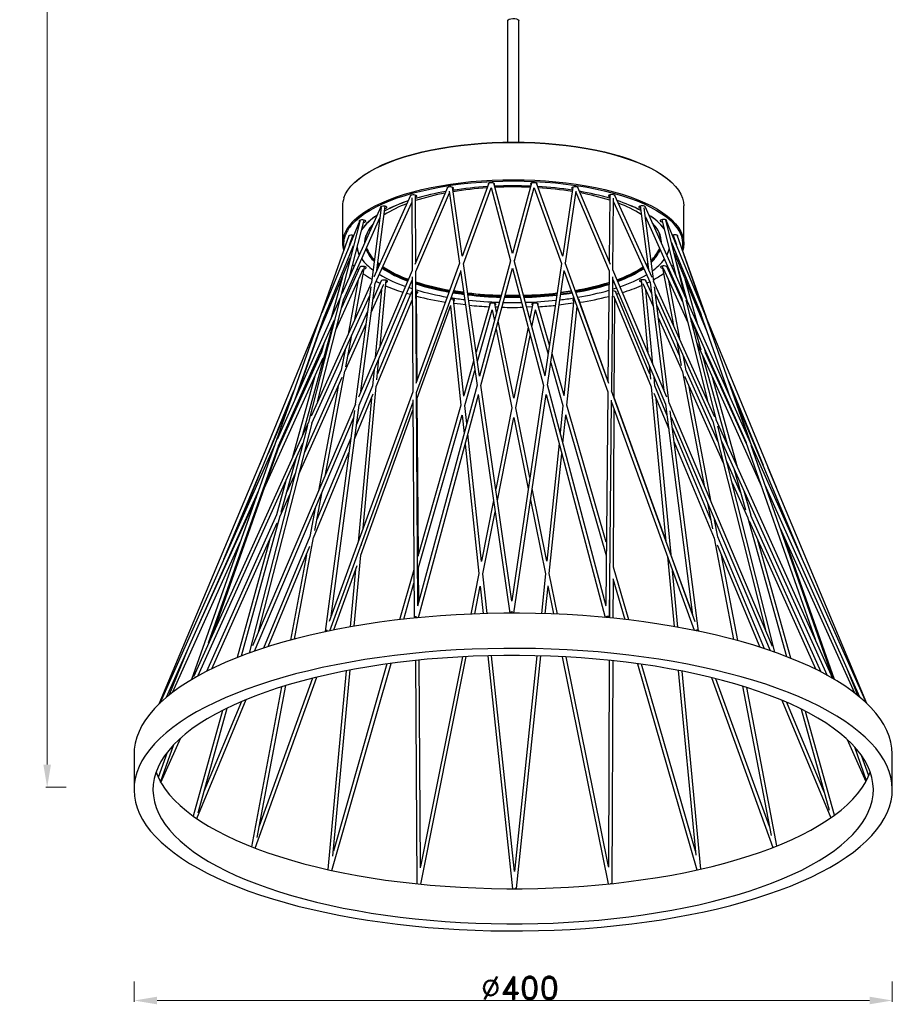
# Model space of a CAD drawing. Header units: inches. Extents: x -1104 to 2865, y 14607 to 16076.
# Tile 3 of 10: x -121 to 339, y 14607 to 15126. Entities that reach past the tile are written whole.
import ezdxf

# ---------------------------------------------------------------- set-up
doc = ezdxf.new("R2010")
doc.units = ezdxf.units.IN
doc.header["$MEASUREMENT"] = 0
doc.styles.add('romand', font='romand.shx')
doc.dimstyles.new('副本 (2) (2) 1-1尺寸界线', dxfattribs={"dimtxt": 4, "dimasz": 4, "dimexe": 0.618, "dimexo": 0.618, "dimgap": 0.618, "dimtad": 1, "dimtoh": 1, "dimdsep": 46, "dimtxsty": 'romand', "dimcen": 0, "dimclrd": 3, "dimclre": 3, "dimclrt": 6, "dimadec": 0, "dimazin": 2, "dimtfac": 1, "dimtofl": 0, "dimtmove": 0, "dimatfit": 3, "dimfxl": 0, "dimlwd": 13, "dimlwe": 13, "dimarcsym": 0})

# ---------------------------------------------------------------- blocks, each defined once
blk = doc.blocks.new('*D21')
at = {"color": 3, "lineweight": 13}
for p, q in [((-60.91, 14618.95), (-60.91, 14608.33)), ((338.95, 14618.95), (338.95, 14608.33)), ((-48.91, 14608.95), (326.95, 14608.95))]:
    blk.add_line(p, q, dxfattribs=at)
at = {"color": 3}
for points in [[(-48.91, 14610.95), (-48.91, 14606.95), (-60.91, 14608.95)], [(326.95, 14610.95), (326.95, 14606.95), (338.95, 14608.95)]]:
    blk.add_solid(points, dxfattribs=at)
at = {"layer": 'Defpoints', "color": 0}
for p in [(-60.91, 14722.97), (338.95, 14720.13), (338.95, 14608.95)]:
    blk.add_point(p, dxfattribs=at)
at = {"color": 6, "insert": (142.53, 14615.57), "char_height": 12, "attachment_point": 5, "style": 'romand'}
blk.add_mtext('%%C400', dxfattribs=at)
blk = doc.blocks.new('*D22')
at = {"color": 3, "lineweight": 13}
for p, q in [((-96.86, 15815.19), (-107.48, 15815.19)), ((-106.86, 14733.41), (-106.86, 15803.19)), ((-96.86, 14721.41), (-107.48, 14721.41))]:
    blk.add_line(p, q, dxfattribs=at)
at = {"color": 3}
for points in [[(-108.86, 15803.19), (-104.86, 15803.19), (-106.86, 15815.19)], [(-108.86, 14733.41), (-104.86, 14733.41), (-106.86, 14721.41)]]:
    blk.add_solid(points, dxfattribs=at)
at = {"layer": 'Defpoints', "color": 0}
for p in [(-106.86, 15815.19), (63.99, 15815.19), (-60.98, 14721.41)]:
    blk.add_point(p, dxfattribs=at)
at = {"color": 6, "insert": (-113.48, 15268.3), "char_height": 12, "attachment_point": 5, "rotation": 90, "style": 'romand'}
blk.add_mtext('1500', dxfattribs=at)

msp = doc.modelspace()

# ---------------------------------------------------------------- linework, layer by layer
at = {"color": 7, "linetype": 'Continuous', "lineweight": 25}
for p, q in [((135.966, 15125.674), (135.963, 15061.633)), ((141.963, 15061.633), (141.966, 15125.674)), ((104.308, 15037.691), (87.038, 14997.086)), ((112.112, 15001.653), (106.924, 15037.829)), ((126.041, 15039.934), (112.004, 15001.358)), ((112.713, 14997.458), (127.295, 15037.529)), ((127.265, 15037.642), (137.541, 14998.963)), ((138.583, 15002.829), (128.717, 15039.966)), ((148.589, 15040.018), (138.583, 15002.833)), ((139.612, 14998.96), (150.019, 15037.637)), ((150.008, 15037.594), (164.456, 14997.617)), ((165.233, 15001.35), (151.292, 15039.926)), ((170.4, 15037.931), (165.072, 15001.796)), ((190.343, 14997.033), (173.099, 15037.713)), ((84.884, 15033.457), (65.409, 14990.343)), ((85.416, 15032.188), (85.645, 14993.811)), ((87.618, 14998.449), (87.407, 15033.666)), ((87.648, 14993.41), (105.316, 15034.951)), ((105.199, 15035.769), (110.662, 14997.67)), ((166.508, 14997.823), (172.1, 15035.75)), ((172.012, 15035.153), (189.567, 14993.739)), ((189.979, 15033.814), (189.618, 14998.743)), ((191.571, 14994.136), (191.961, 15032.135)), ((212.198, 14990.154), (192.634, 15033.5)), ((69.102, 15027.535), (48.658, 14981.619)), ((48.962, 15027.959), (48.961, 15008.285)), ((69.403, 15027.158), (64.181, 14987.625)), ((66.125, 14987.07), (85.43, 15029.807)), ((67.032, 14993.936), (71.5, 15027.763)), ((191.941, 15030.174), (211.149, 14987.618)), ((205.986, 15027.951), (210.28, 14994.404)), ((213.095, 14988.168), (208.123, 15027.006)), ((325.278, 14765.766), (208.537, 15027.632)), ((228.961, 15008.278), (228.962, 15027.951)), ((49.592, 14978.801), (68.677, 15021.662)), ((208.726, 15022.294), (227.704, 14979.724)), ((208.765, 15021.991), (208.909, 15021.884)), ((58.027, 15020.319), (38.029, 14971.581)), ((58.183, 15020.392), (47.684, 14979.41)), ((52.559, 14990.381), (60.283, 15020.528)), ((217.335, 15020.746), (224.832, 14991.079)), ((229.594, 14980.396), (219.431, 15020.613)), ((277.783, 14879.483), (219.742, 15020.48)), ((52.312, 15012.243), (-30.671, 14778.178)), ((52.662, 15007.244), (54.466, 15012.333)), ((53.215, 15008.592), (54.5, 15012.239)), ((54.5, 15012.239), (54.558, 15012.449)), ((223.291, 15012.607), (223.297, 15012.588)), ((223.297, 15012.588), (225.099, 15007.468)), ((223.435, 15011.51), (223.687, 15011.481)), ((239.719, 14971.953), (225.438, 15012.528)), ((240.876, 14969.141), (225.521, 15012.486)), ((225.73, 15011.897), (225.818, 15012.033)), ((38.924, 14968.493), (54.8, 15007.186)), ((60.969, 15009.267), (60.965, 15009.389)), ((222.462, 15008.619), (238.082, 14970.675)), ((36.377, 14960.795), (53.141, 15000.71)), ((54.026, 15004.167), (53.559, 15004.162)), ((57.805, 15002.161), (57.435, 15002.955)), ((223.811, 15003.284), (241.182, 14961.769)), ((58.084, 14995.679), (48.419, 14974.222)), ((55.108, 14996.105), (54.246, 14996.964)), ((55.349, 14968.073), (60.602, 14995.94)), ((68.165, 14996.445), (67.441, 14997.036)), ((68.511, 14997.212), (67.564, 14997.967)), ((68.505, 14997.197), (67.564, 14997.964)), ((110.684, 14997.73), (87.639, 14934.399)), ((121.204, 14938.249), (112.691, 14997.612)), ((137.561, 14999.036), (121.182, 14938.169)), ((155.764, 14938.166), (139.568, 14999.122)), ((164.466, 14997.683), (155.716, 14938.346)), ((189.443, 14934.363), (166.452, 14997.978)), ((209.875, 14997.57), (209.116, 14996.983)), ((209.995, 14996.63), (209.465, 14996.211)), ((217.599, 14996.253), (223.593, 14964.909)), ((217.691, 14996.257), (217.759, 14996.04)), ((228.226, 14977.649), (219.965, 14996.011)), ((223.414, 14996.689), (222.659, 14995.952)), ((225.191, 14997.822), (230.822, 14977.643)), ((48.858, 14990.512), (42.688, 14968.212)), ((45.526, 14962.929), (59.766, 14994.543)), ((57.377, 14994.109), (56.674, 14994.706)), ((85.659, 14993.843), (57.311, 14927.192)), ((85.664, 14990.645), (86.027, 14929.969)), ((87.995, 14935.377), (87.647, 14993.544)), ((88.029, 14929.623), (111.264, 14993.475)), ((111.194, 14993.959), (119.886, 14933.351)), ((121.924, 14933.228), (138.57, 14995.09)), ((138.569, 14995.096), (154.978, 14933.337)), ((157.016, 14933.452), (165.935, 14993.941)), ((165.892, 14993.644), (188.911, 14929.95)), ((189.567, 14993.779), (188.97, 14935.672)), ((190.915, 14930.29), (191.535, 14990.592)), ((220.011, 14927.044), (191.512, 14994.276)), ((218.156, 14995.156), (231.036, 14966.529)), ((220.796, 14994.162), (221.14, 14994.449)), ((64.183, 14987.63), (32.318, 14917.091)), ((57.25, 14988.958), (51.856, 14960.342)), ((63.886, 14985.395), (55.696, 14923.395)), ((57.643, 14922.863), (85.675, 14988.772)), ((58.622, 14930.275), (66.14, 14987.189)), ((64.106, 14971.787), (70.751, 14986.634)), ((69.381, 14988.469), (65.023, 14978.733)), ((68.78, 14987.127), (66.627, 14988.183)), ((68.748, 14954.083), (71.957, 14988.788)), ((85.681, 14987.887), (85.348, 14988.003)), ((192.216, 14987.49), (191.5, 14987.245)), ((192.074, 14987.825), (191.504, 14987.63)), ((191.869, 14988.308), (191.51, 14988.185)), ((191.822, 14988.419), (191.511, 14988.313)), ((191.52, 14989.132), (219.362, 14923.449)), ((206.395, 14988.987), (210.063, 14950.511)), ((207.392, 14987.07), (212.75, 14975.11)), ((211.873, 14981.958), (208.825, 14988.762)), ((210.97, 14988.013), (209.487, 14987.285)), ((211.148, 14987.626), (218.423, 14930.79)), ((245.4, 14916.592), (213.028, 14988.315)), ((221.311, 14923.976), (213.467, 14985.255)), ((227.126, 14957.081), (221.094, 14988.627)), ((236.373, 14965.191), (229.612, 14989.42)), ((32.826, 14913.357), (63.274, 14980.759)), ((69.488, 14983.813), (66.181, 14948.048)), ((85.378, 14982.65), (67.387, 14939.367)), ((84.805, 14981.272), (82.742, 14981.874)), ((88.281, 14936.165), (87.942, 14982.887)), ((193.403, 14984.689), (191.468, 14984.076)), ((191.805, 14980.475), (211.775, 14932.576)), ((211.131, 14939.318), (192.976, 14982.864)), ((194.663, 14981.716), (193.586, 14981.402)), ((212.655, 14944.395), (208.91, 14983.681)), ((213.963, 14981.382), (244.23, 14914.323)), ((47.697, 14979.461), (14.475, 14904.85)), ((47.488, 14978.647), (30.929, 14914.011)), ((35.701, 14924.58), (49.631, 14978.951)), ((66.768, 14932.665), (85.738, 14978.305)), ((88.351, 14926.559), (106.005, 14975.593)), ((105.852, 14975.17), (111.427, 14922.936)), ((112.932, 14927.683), (107.485, 14978.715)), ((126.752, 14976.496), (119.402, 14950.811)), ((130.225, 14971.773), (129.259, 14976.555)), ((130.987, 14974.606), (129.643, 14974.655)), ((148.917, 14974.68), (146.089, 14974.579)), ((149.294, 14976.574), (147.694, 14968.54)), ((158.113, 14954.603), (151.781, 14976.551)), ((171.042, 14978.804), (165.749, 14927.832)), ((167.25, 14922.932), (172.652, 14974.94)), ((188.974, 14935.989), (173.516, 14978.703)), ((173.755, 14978.042), (173.881, 14978.215)), ((192.273, 14926.872), (192.498, 14978.813)), ((226.632, 14949.016), (214.696, 14975.658)), ((227.698, 14979.739), (241.436, 14925.375)), ((246.123, 14914.99), (230.15, 14978.196)), ((24.973, 14928.426), (40.09, 14971.336)), ((62.161, 14972.338), (51.78, 14949.143)), ((120.097, 14945.969), (127.902, 14973.243)), ((127.893, 14973.214), (129.059, 14967.44)), ((148.859, 14964.153), (150.664, 14973.21)), ((150.635, 14973.307), (157.409, 14949.828)), ((237.849, 14971.24), (253.496, 14926.781)), ((263.567, 14904.192), (240.498, 14969.737)), ((37.055, 14969.207), (5.149, 14891.45)), ((15.168, 14901.489), (44.73, 14967.881)), ((23.723, 14925.619), (39.205, 14969.287)), ((27.938, 14907.395), (44.576, 14967.535)), ((50.186, 14940.685), (61.244, 14965.392)), ((139.343, 14926.608), (131.112, 14967.375)), ((215.573, 14968.809), (228.269, 14940.47)), ((232.46, 14969.056), (261.791, 14903.264)), ((235.057, 14962.466), (232.932, 14967.189)), ((234.486, 14964.511), (237.941, 14952.13)), ((43.631, 14963.593), (43.253, 14962.752)), ((50.633, 14943.057), (53.777, 14959.736)), ((129.947, 14963.043), (138.329, 14921.523)), ((146.807, 14964.089), (139.342, 14926.613)), ((140.368, 14921.529), (147.973, 14959.702)), ((35.208, 14958.012), (35.477, 14958.653)), ((39.096, 14955.227), (37.862, 14950.768)), ((225.206, 14956.473), (227.631, 14943.791)), ((235.742, 14956.068), (238.697, 14949.501)), ((37.874, 14950.81), (14.854, 14899.703)), ((39.76, 14950.129), (40.738, 14952.299)), ((50.284, 14952.004), (48.262, 14941.278)), ((165.772, 14928.057), (159.451, 14949.965)), ((238.639, 14949.63), (251.84, 14902.323)), ((238.983, 14948.866), (269.939, 14880.062)), ((240.525, 14950.313), (240.038, 14952.059)), ((262.061, 14902.447), (240.476, 14950.421)), ((6.979, 14877.35), (38.71, 14947.797)), ((67.095, 14936.208), (68.144, 14947.553)), ((118.056, 14946.108), (112.892, 14928.058)), ((158.747, 14945.191), (165.222, 14922.748)), ((210.694, 14943.899), (211.38, 14936.698)), ((230.184, 14941.086), (228.739, 14948.645)), ((48.264, 14941.287), (28.893, 14898.007)), ((39.945, 14886.362), (50.198, 14940.751)), ((65.578, 14941.519), (64.804, 14933.149)), ((113.457, 14922.763), (118.751, 14941.265)), ((228.264, 14940.482), (239.727, 14880.531)), ((229.251, 14938.277), (249.723, 14892.582)), ((246.887, 14903.803), (230.164, 14941.132)), ((34.382, 14938.187), (22.584, 14895.542)), ((25.96, 14886.557), (48.809, 14937.609)), ((64.804, 14933.152), (56.299, 14912.692)), ((119.899, 14933.399), (88.536, 14816.847)), ((138.214, 14819.631), (121.903, 14933.375)), ((154.985, 14933.388), (138.213, 14819.638)), ((188.004, 14816.824), (156.977, 14933.599)), ((213.735, 14933.07), (213.286, 14937.784)), ((220.078, 14917.856), (213.725, 14933.094)), ((257.28, 14890.271), (244.107, 14937.478)), ((252.469, 14935.724), (270.798, 14891.197)), ((-6.756, 14857.168), (23.316, 14930.456)), ((46.669, 14932.829), (36.29, 14877.768)), ((86.038, 14929.999), (41.924, 14808.769)), ((55.29, 14905.053), (65.175, 14928.833)), ((59.872, 14858.094), (66.77, 14932.695)), ((88.699, 14817.455), (88.028, 14929.757)), ((88.992, 14810.846), (120.606, 14928.33)), ((120.577, 14928.529), (137.115, 14813.204)), ((139.286, 14813.207), (156.288, 14928.515)), ((156.278, 14928.443), (187.488, 14810.978)), ((188.912, 14929.985), (187.759, 14817.746)), ((234.877, 14808.652), (190.865, 14930.428)), ((211.773, 14932.58), (219.544, 14851.076)), ((213.135, 14929.312), (221.038, 14910.355)), ((243.437, 14871.779), (231.816, 14932.552)), ((254.523, 14929.889), (291.423, 14841.707)), ((55.699, 14923.402), (1.54, 14796.063)), ((9.84, 14897.612), (21.594, 14925.599)), ((42.291, 14803.93), (86.061, 14924.215)), ((42.941, 14811.563), (57.659, 14922.983)), ((64.184, 14926.451), (57.18, 14850.694)), ((86.053, 14925.634), (86.74, 14810.657)), ((88.957, 14843.341), (88.351, 14926.575)), ((111.427, 14922.939), (88.949, 14844.388)), ((114.473, 14913.237), (113.456, 14922.774)), ((165.221, 14922.752), (163.714, 14908.244)), ((188.097, 14850.675), (167.248, 14922.942)), ((189.687, 14810.768), (190.867, 14925.581)), ((190.856, 14924.569), (234.367, 14804.177)), ((219.487, 14851.674), (192.268, 14926.886)), ((222.215, 14844.136), (214.378, 14926.332)), ((219.361, 14923.458), (233.607, 14812.166)), ((275.701, 14795.664), (221.253, 14924.113)), ((265.108, 14900.733), (256.202, 14925.875)), ((55.254, 14920.05), (39.854, 14803.472)), ((58.549, 14843.779), (86.085, 14920.263)), ((89.001, 14837.299), (112.05, 14917.847)), ((111.992, 14917.644), (113.033, 14907.885)), ((138.328, 14921.526), (129.766, 14878.543)), ((147.805, 14884.692), (140.366, 14921.537)), ((165.16, 14902.802), (166.7, 14917.627)), ((166.589, 14918.009), (188.025, 14843.708)), ((191.886, 14837.543), (192.246, 14920.723)), ((236.707, 14803.696), (221.831, 14919.913)), ((30.932, 14914.022), (-29.75, 14779.69)), ((2.482, 14793.17), (54.717, 14915.983)), ((4.648, 14803.371), (32.861, 14913.493)), ((130.619, 14872.591), (139.355, 14916.442)), ((139.353, 14916.449), (146.944, 14878.851)), ((222.251, 14916.634), (274.448, 14793.496)), ((244.228, 14914.328), (272.021, 14804.347)), ((307.624, 14778.727), (246.017, 14915.226)), ((30.456, 14912.166), (-0.281, 14792.191)), ((122.236, 14840.506), (115.062, 14907.726)), ((243.191, 14862.416), (222.988, 14910.876)), ((277.056, 14792.585), (246.931, 14911.794)), ((13.309, 14902.231), (-47.501, 14765.659)), ((-27.382, 14780.076), (28.056, 14902.798)), ((-19.19, 14803.068), (16.677, 14904.877)), ((53.342, 14905.577), (35.455, 14862.544)), ((113.621, 14902.374), (120.91, 14834.079)), ((163.133, 14902.644), (156.69, 14840.606)), ((223.948, 14903.376), (245.033, 14852.8)), ((248.915, 14903.943), (304.674, 14780.402)), ((261.707, 14903.451), (298.447, 14799.061)), ((7.992, 14898.379), (-47.921, 14765.252)), ((-21.678, 14797.56), (15.296, 14901.848)), ((33.658, 14853.009), (52.333, 14897.939)), ((158.023, 14834.081), (164.578, 14897.203)), ((307.749, 14778.654), (264.471, 14901.622)), ((16.615, 14866.468), (24.47, 14894.86)), ((258.925, 14876.933), (251.619, 14893.241)), ((-13.657, 14841.668), (6.068, 14888.631)), ((24.065, 14887.219), (19.59, 14877.222)), ((255.394, 14889.587), (261.503, 14867.697)), ((325.429, 14765.621), (273.44, 14889.863)), ((19.116, 14883.007), (14.147, 14865.047)), ((254.455, 14882.019), (262.571, 14863.904)), ((-43.858, 14768.925), (4.754, 14878.101)), ((34.375, 14856.811), (38.215, 14877.184)), ((156.695, 14840.657), (148.973, 14878.904)), ((264.431, 14864.643), (260.834, 14877.535)), ((271.778, 14880.862), (321.641, 14769.011)), ((275.936, 14878.716), (288.135, 14849.082)), ((3.388, 14874.247), (-27.12, 14806.515)), ((5.246, 14873.501), (5.741, 14874.601)), ((16.043, 14864.401), (21.131, 14875.769)), ((128.591, 14872.646), (122.219, 14840.66)), ((148.112, 14873.064), (156.003, 14833.977)), ((241.512, 14871.195), (244.11, 14857.611)), ((34.56, 14868.59), (31.729, 14853.572)), ((122.931, 14833.994), (129.445, 14866.694)), ((14.156, 14865.08), (-22.791, 14782.529)), ((-19.969, 14783.939), (14.462, 14860.869)), ((-4.353, 14790.677), (16.085, 14864.553)), ((246.952, 14853.394), (245.222, 14862.443)), ((262.545, 14863.962), (283.088, 14790.346)), ((263.431, 14861.984), (298.55, 14783.595)), ((301.384, 14782.162), (264.395, 14864.725)), ((279.676, 14858.42), (318.922, 14771.189)), ((-40.733, 14771.422), (-4.722, 14851.372)), ((10.609, 14852.259), (-6.678, 14789.772)), ((31.731, 14853.584), (7.292, 14794.789)), ((23.583, 14799.564), (33.667, 14853.06)), ((59.022, 14848.901), (59.147, 14850.252)), ((245.027, 14852.815), (255.258, 14799.308)), ((271.512, 14794.484), (246.936, 14853.432)), ((285.421, 14789.427), (268.051, 14851.672)), ((308.513, 14778.202), (281.658, 14854.015)), ((9.791, 14795.59), (31.778, 14848.486)), ((246.507, 14849.265), (269.006, 14795.297)), ((29.934, 14844.049), (21.44, 14798.993)), ((55.087, 14806.343), (58.551, 14843.803)), ((220.306, 14843.083), (223.827, 14806.161)), ((233.509, 14812.929), (222.207, 14844.157)), ((257.405, 14798.728), (248.788, 14843.793)), ((44.353, 14804.348), (56.59, 14838.338)), ((55.846, 14836.272), (53.046, 14805.986)), ((86.588, 14836.136), (79.048, 14809.788)), ((89.133, 14819.068), (89.001, 14837.313)), ((199.931, 14809.657), (191.882, 14837.556)), ((225.87, 14805.799), (223.035, 14835.532)), ((120.91, 14834.086), (116.658, 14812.743)), ((125.168, 14813.03), (122.93, 14834.004)), ((156.002, 14833.984), (153.823, 14813)), ((162.34, 14812.695), (158.021, 14834.091)), ((191.554, 14831.479), (197.777, 14809.909)), ((191.768, 14810.56), (191.855, 14830.435)), ((81.199, 14810.035), (86.63, 14829.015)), ((118.714, 14812.825), (121.629, 14827.463)), ((121.621, 14827.42), (123.163, 14812.975)), ((155.827, 14812.94), (157.33, 14827.407)), ((157.296, 14827.573), (160.282, 14812.781)), ((189.829, 14824.625), (189.769, 14810.76)), ((89.193, 14810.866), (89.188, 14811.574)), ((236.648, 14803.638), (236.564, 14803.982)), ((236.862, 14803.664), (236.629, 14804.308)), ((-42.509, 14770.032), (-32.465, 14794.512)), ((87.357, 14788.263), (88.214, 14670.481)), ((90.153, 14678.93), (89.356, 14788.469)), ((112.17, 14790.215), (90.148, 14679.664)), ((90.317, 14670.28), (114.23, 14790.32)), ((125.535, 14790.745), (138.645, 14667.909)), ((139.693, 14676.932), (127.541, 14790.794)), ((151.513, 14790.766), (139.692, 14676.942)), ((140.772, 14667.977), (153.519, 14790.712)), ((164.829, 14790.26), (189.025, 14670.409)), ((189.2, 14679.648), (166.892, 14790.15)), ((189.672, 14788.35), (189.199, 14679.23)), ((191.161, 14670.632), (191.671, 14788.139)), ((50.908, 14782.866), (41.211, 14677.996)), ((43.285, 14677.539), (74.531, 14786.73)), ((43.874, 14685.072), (52.953, 14783.258)), ((72.366, 14786.434), (44.119, 14687.724)), ((204.51, 14786.571), (235.887, 14677.811)), ((235.125, 14687.67), (206.679, 14786.269)), ((226.031, 14783.046), (235.314, 14685.687)), ((238.028, 14678.291), (228.078, 14782.646)), ((314.523, 14784.979), (320.815, 14769.692)), ((-27.268, 14780.139), (-26.965, 14780.998)), ((2.925, 14689.278), (35.403, 14779.489)), ((33.071, 14778.915), (4.984, 14700.902)), ((243.582, 14779.217), (275.993, 14689.66)), ((274.101, 14700.764), (245.921, 14778.633)), ((16.796, 14774.357), (0.906, 14690.061)), ((3.862, 14694.946), (18.957, 14775.022)), ((259.963, 14774.702), (275.028, 14695.916)), ((278.102, 14690.492), (262.129, 14774.026)), ((-27.923, 14704.855), (-1.807, 14767.686)), ((280.691, 14767.269), (306.517, 14705.321)), ((-14.377, 14761.944), (-29.806, 14706.176)), ((-27.261, 14707.872), (-11.97, 14763.143)), ((-4.43, 14766.586), (-24.129, 14719.194)), ((303.03, 14718.882), (283.326, 14766.146)), ((290.811, 14762.67), (305.702, 14709.307)), ((308.495, 14706.739), (293.229, 14761.445)), ((-46.844, 14723.891), (-36.273, 14747.51)), ((315.096, 14746.663), (325.056, 14724.43)), ((-46.992, 14724.151), (-40.039, 14743.889)), ((318.927, 14742.816), (325.217, 14725.059)), ((-61.049, 14738.703), (-61.05, 14720.142)), ((-43.619, 14739.744), (-48.251, 14726.597)), ((326.514, 14727.388), (322.714, 14738.115)), ((338.95, 14720.127), (338.951, 14738.687))]:
    msp.add_line(p, q, dxfattribs=at)
at = {"color": 8, "linetype": 'Continuous', "lineweight": 25}
for p, q in [((54.5, 15012.239), (54.459, 15012.313)), ((223.276, 15012.695), (223.291, 15012.607)), ((221.245, 15005.274), (221.046, 15004.501)), ((55.126, 14996.146), (54.266, 14997.042)), ((60.512, 14995.971), (60.288, 14996.024)), ((217.785, 14996.287), (217.741, 14996.115)), ((223.397, 14996.757), (222.643, 14995.989)), ((221.089, 14994.563), (220.747, 14994.272)), ((206.732, 14989.047), (206.65, 14988.931)), ((41.221, 14803.708), (40.963, 14803.791)), ((236.684, 14803.701), (236.57, 14803.864))]:
    msp.add_line(p, q, dxfattribs=at)
at = {"color": 7, "linetype": 'Continuous', "lineweight": 25, "flags": 128}
for points in [[(135.966, 15125.674), (135.989, 15125.814), (136.297, 15126.185), (136.926, 15126.494), (137.802, 15126.704), (138.818, 15126.791), (139.851, 15126.742), (140.778, 15126.565), (141.487, 15126.28), (141.891, 15125.922), (141.966, 15125.674)], [(55.497, 15040.478), (55.604, 15040.579), (57.849, 15042.505), (60.414, 15044.374), (63.289, 15046.18), (66.462, 15047.914), (69.922, 15049.571), (73.654, 15051.144), (77.644, 15052.627), (81.876, 15054.013), (86.333, 15055.297), (90.998, 15056.475), (95.852, 15057.541), (100.876, 15058.491), (106.051, 15059.322), (111.355, 15060.031), (116.769, 15060.614), (122.27, 15061.069), (127.836, 15061.394), (133.447, 15061.589), (139.08, 15061.652), (144.712, 15061.583), (150.321, 15061.383), (155.886, 15061.051), (161.384, 15060.59), (166.793, 15060.002), (172.092, 15059.288), (177.261, 15058.451), (182.278, 15057.496), (187.125, 15056.424), (191.782, 15055.242), (196.23, 15053.953), (200.452, 15052.562), (204.431, 15051.076), (208.152, 15049.499), (211.6, 15047.838), (214.761, 15046.1), (217.623, 15044.292), (220.175, 15042.42), (221.92, 15040.942)], [(53.285, 15017.463), (53.878, 15018.166), (55.789, 15020.135), (58.029, 15022.057), (60.588, 15023.922), (63.457, 15025.723), (66.623, 15027.454), (70.075, 15029.108), (73.799, 15030.677), (77.78, 15032.156), (82.002, 15033.539), (86.449, 15034.821), (91.104, 15035.996), (95.947, 15037.059), (100.96, 15038.008), (106.123, 15038.837), (111.416, 15039.544), (116.817, 15040.125), (122.306, 15040.579), (127.86, 15040.904), (133.459, 15041.098), (139.079, 15041.161), (144.698, 15041.093), (150.295, 15040.892), (155.847, 15040.562), (161.333, 15040.102), (166.73, 15039.515), (172.018, 15038.802), (177.175, 15037.968), (182.181, 15037.014), (187.017, 15035.945), (191.663, 15034.766), (196.101, 15033.479), (200.314, 15032.092), (204.284, 15030.609), (207.997, 15029.035), (211.437, 15027.378), (214.591, 15025.644), (217.447, 15023.84), (219.993, 15021.972), (222.219, 15020.048), (224.117, 15018.077), (224.494, 15017.632)], [(107.513, 15037.254), (107.466, 15037.508), (107.162, 15037.736), (106.647, 15037.903), (105.999, 15037.984), (105.318, 15037.966), (104.707, 15037.853), (104.259, 15037.661), (104.042, 15037.419), (104.086, 15037.17)], [(107.058, 15036.892), (107.297, 15037.013), (107.513, 15037.254)], [(129.151, 15039.447), (129.104, 15039.701), (128.799, 15039.929), (128.284, 15040.096), (127.637, 15040.177), (126.955, 15040.159), (126.344, 15040.046), (125.896, 15039.854), (125.679, 15039.613), (125.726, 15039.359), (125.802, 15039.277)], [(128.921, 15039.198), (128.934, 15039.206), (129.151, 15039.447)], [(151.498, 15039.354), (151.575, 15039.479), (151.528, 15039.733), (151.223, 15039.961), (150.708, 15040.128), (150.061, 15040.209), (149.38, 15040.191), (148.768, 15040.078), (148.32, 15039.886), (148.103, 15039.645), (148.151, 15039.391), (148.371, 15039.208)], [(173.258, 15037.348), (173.211, 15037.602), (172.906, 15037.83), (172.391, 15037.997), (171.744, 15038.077), (171.063, 15038.06), (170.451, 15037.946), (170.003, 15037.755), (169.786, 15037.513), (169.833, 15037.26), (170.138, 15037.032), (170.26, 15036.979)], [(88.138, 15033.049), (88.09, 15033.303), (87.786, 15033.531), (87.271, 15033.698), (86.623, 15033.779), (85.942, 15033.761), (85.331, 15033.648), (84.883, 15033.456), (84.666, 15033.215), (84.683, 15033.01)], [(192.736, 15033.281), (192.675, 15033.452), (192.37, 15033.68), (191.855, 15033.847), (191.208, 15033.928), (190.526, 15033.91), (189.915, 15033.797), (189.467, 15033.605), (189.25, 15033.364), (189.297, 15033.11), (189.602, 15032.882), (189.968, 15032.751)], [(72.343, 15027.119), (72.296, 15027.373), (71.992, 15027.601), (71.477, 15027.768), (70.829, 15027.849), (70.148, 15027.831), (69.537, 15027.718), (69.089, 15027.526), (68.872, 15027.285), (68.895, 15027.068)], [(208.653, 15027.37), (208.593, 15027.568), (208.289, 15027.795), (207.774, 15027.962), (207.126, 15028.043), (206.445, 15028.026), (205.834, 15027.912), (205.386, 15027.72), (205.169, 15027.479), (205.216, 15027.225), (205.52, 15026.998), (206.035, 15026.831), (206.132, 15026.812)], [(61.207, 15019.868), (61.16, 15020.122), (60.856, 15020.35), (60.341, 15020.517), (59.693, 15020.598), (59.012, 15020.58), (58.401, 15020.467), (57.953, 15020.275), (57.736, 15020.033), (57.783, 15019.78), (57.798, 15019.76)], [(219.915, 15020.061), (219.929, 15020.095), (219.881, 15020.349), (219.577, 15020.576), (219.062, 15020.743), (218.414, 15020.824), (217.733, 15020.806), (217.122, 15020.693), (216.674, 15020.501), (216.457, 15020.26), (216.504, 15020.006), (216.809, 15019.779), (217.324, 15019.612), (217.635, 15019.559)], [(222.478, 15020.774), (222.684, 15020.581), (224.593, 15018.598), (226.163, 15016.574), (227.389, 15014.518), (228.266, 15012.437), (228.791, 15010.34), (228.961, 15008.234), (228.776, 15006.129), (228.371, 15004.443)], [(54.778, 15012.401), (54.622, 15012.439), (53.974, 15012.52), (53.293, 15012.502), (52.682, 15012.389), (52.234, 15012.197), (52.017, 15011.955), (52.064, 15011.702), (52.104, 15011.654)], [(54.147, 15011.238), (54.212, 15011.244), (54.308, 15011.254)], [(60.736, 15008.749), (60.874, 15010.572), (61.365, 15012.532)], [(60.962, 15009.253), (61.099, 15010.837), (61.589, 15012.791)], [(225.818, 15012.033), (225.77, 15012.287), (225.466, 15012.515), (224.951, 15012.682), (224.303, 15012.763), (223.622, 15012.745), (223.011, 15012.632), (222.977, 15012.622)], [(216.958, 15009.382), (216.936, 15008.915), (216.928, 15008.809)], [(221.2, 15005.452), (220.782, 15003.933), (219.957, 15002.013)], [(224.193, 15004.414), (223.71, 15004.391), (223.505, 15004.365)], [(61.465, 14995.374), (61.418, 14995.628), (61.114, 14995.856), (60.598, 14996.023), (59.951, 14996.104), (59.27, 14996.086), (58.659, 14995.973), (58.21, 14995.781), (57.994, 14995.54), (57.979, 14995.457)], [(59.843, 14999.14), (59.371, 14999.76), (59.097, 15000.146)], [(68.32, 14996.789), (67.535, 14997.434), (67.498, 14997.466)], [(209.876, 14997.559), (209.828, 14997.519), (209.124, 14996.965)], [(209.94, 14997.057), (209.828, 14996.966), (209.31, 14996.554)], [(220.168, 14995.558), (220.187, 14995.601), (220.139, 14995.855), (219.835, 14996.083), (219.32, 14996.25), (218.672, 14996.33), (217.991, 14996.313), (217.38, 14996.199), (216.932, 14996.007), (216.715, 14995.766), (216.762, 14995.512), (217.067, 14995.285), (217.582, 14995.118), (217.824, 14995.075)], [(72.754, 14988.155), (72.706, 14988.409), (72.402, 14988.637), (71.887, 14988.804), (71.239, 14988.885), (70.558, 14988.867), (69.947, 14988.754), (69.499, 14988.562), (69.282, 14988.321), (69.269, 14988.218)], [(85.683, 14987.501), (85.53, 14987.555), (85.206, 14987.668)], [(209.03, 14988.304), (209.051, 14988.35), (209.003, 14988.604), (208.699, 14988.831), (208.184, 14988.998), (207.536, 14989.079), (206.855, 14989.062), (206.244, 14988.948), (205.796, 14988.756), (205.579, 14988.515), (205.626, 14988.261), (205.931, 14988.034), (206.446, 14987.867), (206.503, 14987.855)], [(85.702, 14984.314), (84.766, 14984.613), (84.011, 14984.86)], [(85.729, 14982.825), (85.417, 14982.677), (85.2, 14982.436), (85.21, 14982.246)], [(88.672, 14982.271), (88.625, 14982.524), (88.32, 14982.752), (87.805, 14982.919), (87.71, 14982.938)], [(112.846, 14982.441), (112.366, 14982.504), (107.533, 14983.223)], [(142.558, 14980.08), (138.279, 14980.05), (134.535, 14980.096)], [(142.412, 14980.631), (138.279, 14980.604), (134.684, 14980.647)], [(142.368, 14980.797), (138.276, 14980.77), (134.728, 14980.812)], [(169.752, 14982.962), (169.093, 14982.858), (164.199, 14982.165)], [(169.699, 14983.11), (169.209, 14983.033), (164.264, 14982.334), (164.223, 14982.328)], [(193.202, 14982.322), (193.257, 14982.42), (193.209, 14982.674), (192.905, 14982.901), (192.39, 14983.068), (191.742, 14983.149), (191.458, 14983.154)], [(108.136, 14978.121), (108.089, 14978.375), (107.784, 14978.603), (107.269, 14978.77), (106.622, 14978.85), (105.941, 14978.833), (105.936, 14978.832)], [(107.591, 14977.726), (107.919, 14977.88), (108.136, 14978.121)], [(113.796, 14975.819), (111.192, 14976.12), (107.714, 14976.572)], [(129.819, 14975.99), (129.772, 14976.244), (129.467, 14976.471), (128.952, 14976.638), (128.305, 14976.719), (127.623, 14976.701), (127.012, 14976.588), (126.564, 14976.396), (126.347, 14976.155), (126.394, 14975.901), (126.542, 14975.763)], [(129.44, 14975.66), (129.602, 14975.749), (129.819, 14975.99)], [(142.652, 14979.727), (138.277, 14979.696), (134.441, 14979.744)], [(152.243, 14976.022), (152.196, 14976.276), (151.891, 14976.503), (151.376, 14976.67), (150.729, 14976.751), (150.048, 14976.733), (149.437, 14976.62), (148.988, 14976.428), (148.771, 14976.187), (148.819, 14975.933), (149.121, 14975.706)], [(152.007, 14975.768), (152.026, 14975.781), (152.243, 14976.022)], [(170.819, 14976.656), (166.506, 14976.091), (163.249, 14975.724)], [(171.237, 14978.855), (171.074, 14978.813), (170.626, 14978.621), (170.409, 14978.38), (170.456, 14978.126), (170.76, 14977.899), (170.941, 14977.824)], [(173.881, 14978.215), (173.833, 14978.469), (173.529, 14978.696), (173.401, 14978.752)], [(338.951, 14738.687), (338.949, 14738.98), (338.741, 14742.1), (338.182, 14745.214), (337.274, 14748.317), (336.017, 14751.403), (334.415, 14754.466), (332.471, 14757.502), (330.186, 14760.504), (327.566, 14763.469), (324.616, 14766.39), (321.339, 14769.262), (317.743, 14772.081), (313.833, 14774.841), (309.616, 14777.538), (305.099, 14780.167), (300.292, 14782.722), (295.201, 14785.201), (289.836, 14787.598), (284.206, 14789.909), (278.322, 14792.131), (272.193, 14794.259), (265.83, 14796.289), (259.245, 14798.218), (252.448, 14800.043), (245.453, 14801.76), (238.27, 14803.366), (230.914, 14804.859), (223.396, 14806.236), (215.73, 14807.495), (207.929, 14808.633), (200.007, 14809.648), (191.979, 14810.538), (183.857, 14811.303), (175.656, 14811.94), (167.391, 14812.449), (159.076, 14812.828), (150.726, 14813.077), (142.355, 14813.196), (133.978, 14813.184), (125.61, 14813.041), (117.265, 14812.768), (108.958, 14812.365), (100.704, 14811.833), (92.517, 14811.172), (84.411, 14810.385), (76.402, 14809.471), (68.501, 14808.433), (60.725, 14807.273), (53.086, 14805.993), (45.597, 14804.595), (38.272, 14803.081), (31.124, 14801.454), (24.165, 14799.717), (17.407, 14797.873), (10.862, 14795.925), (4.543, 14793.876), (-1.541, 14791.731), (-7.379, 14789.493), (-12.96, 14787.166), (-18.274, 14784.754), (-23.313, 14782.26), (-28.067, 14779.691), (-32.527, 14777.049), (-36.687, 14774.341), (-40.539, 14771.569), (-44.076, 14768.74), (-47.292, 14765.859), (-50.181, 14762.929), (-52.739, 14759.958), (-54.96, 14756.948), (-56.841, 14753.907), (-58.378, 14750.839), (-59.569, 14747.75), (-60.412, 14744.645), (-60.905, 14741.53), (-61.049, 14738.703)], [(338.948, 14720.42), (338.74, 14723.54), (338.181, 14726.654), (337.273, 14729.757), (336.017, 14732.842), (334.415, 14735.906), (332.47, 14738.941), (330.186, 14741.944), (327.566, 14744.909), (324.615, 14747.83), (321.338, 14750.702), (317.742, 14753.521), (313.832, 14756.281), (309.615, 14758.978), (305.099, 14761.606), (300.291, 14764.162), (295.2, 14766.641), (289.835, 14769.038), (284.205, 14771.349), (278.321, 14773.571), (272.192, 14775.698), (265.829, 14777.729), (259.244, 14779.658), (252.448, 14781.483), (245.452, 14783.2), (238.27, 14784.806), (230.913, 14786.299), (223.395, 14787.676), (215.729, 14788.935), (207.928, 14790.072), (200.007, 14791.087), (191.978, 14791.978), (183.856, 14792.743), (175.655, 14793.38), (167.39, 14793.888), (159.075, 14794.268), (150.725, 14794.517), (142.354, 14794.636), (133.977, 14794.624), (125.609, 14794.481), (117.264, 14794.208), (108.957, 14793.805), (100.703, 14793.273), (92.516, 14792.612), (84.411, 14791.824), (76.401, 14790.911), (68.501, 14789.873), (60.724, 14788.713), (53.085, 14787.433), (45.596, 14786.035), (38.271, 14784.521), (31.123, 14782.894), (24.164, 14781.157), (17.406, 14779.313), (10.862, 14777.365), (4.542, 14775.316), (-1.542, 14773.171), (-7.38, 14770.933), (-12.961, 14768.606), (-18.275, 14766.193), (-23.313, 14763.7), (-28.067, 14761.131), (-32.528, 14758.489), (-36.688, 14755.781), (-40.54, 14753.009), (-44.077, 14750.18), (-47.293, 14747.299), (-50.182, 14744.369), (-52.739, 14741.397), (-54.96, 14738.388), (-56.841, 14735.347), (-58.379, 14732.279), (-59.57, 14729.19), (-60.413, 14726.085), (-60.906, 14722.97), (-61.049, 14719.849), (-60.84, 14716.729), (-60.282, 14713.615), (-59.373, 14710.513), (-58.117, 14707.427), (-56.515, 14704.364), (-54.57, 14701.328), (-52.286, 14698.325), (-49.666, 14695.361), (-46.715, 14692.44), (-43.439, 14689.567), (-39.842, 14686.749), (-35.932, 14683.988), (-31.715, 14681.292), (-27.199, 14678.663), (-22.391, 14676.107), (-17.3, 14673.628), (-11.935, 14671.231), (-6.306, 14668.92), (-0.421, 14666.699), (5.708, 14664.571), (12.07, 14662.541), (18.656, 14660.611), (25.452, 14658.787), (32.448, 14657.07), (39.63, 14655.463), (46.987, 14653.97), (54.504, 14652.593), (62.171, 14651.335), (69.971, 14650.197), (77.893, 14649.182), (85.922, 14648.291), (94.044, 14647.527), (102.244, 14646.89), (110.51, 14646.381), (118.825, 14646.002), (127.175, 14645.752), (135.546, 14645.634), (143.923, 14645.646), (152.291, 14645.788), (160.636, 14646.061), (168.942, 14646.464), (177.196, 14646.997), (185.383, 14647.657), (193.489, 14648.445), (201.499, 14649.358), (209.399, 14650.396), (217.176, 14651.556), (224.815, 14652.836), (232.304, 14654.235), (239.628, 14655.749), (246.777, 14657.376), (253.736, 14659.113), (260.494, 14660.957), (267.038, 14662.905), (273.358, 14664.953), (279.442, 14667.098), (285.279, 14669.336), (290.86, 14671.664), (296.175, 14674.076), (301.213, 14676.569), (305.967, 14679.139), (310.428, 14681.78), (314.588, 14684.489), (318.44, 14687.26), (321.977, 14690.089), (325.193, 14692.971), (328.082, 14695.9), (330.639, 14698.872), (332.86, 14701.881), (334.741, 14704.922), (336.278, 14707.99), (337.47, 14711.079), (338.313, 14714.184), (338.806, 14717.3), (338.948, 14720.42)], [(328.948, 14720.406), (328.74, 14723.451), (328.181, 14726.49), (327.271, 14729.517), (326.013, 14732.527), (324.408, 14735.514), (322.459, 14738.472), (320.171, 14741.397), (317.547, 14744.282), (314.593, 14747.122), (311.313, 14749.913), (307.714, 14752.648), (303.803, 14755.323), (299.586, 14757.933), (295.072, 14760.473), (290.268, 14762.938), (285.185, 14765.324), (279.831, 14767.626), (274.215, 14769.84), (268.35, 14771.962), (262.245, 14773.989), (255.911, 14775.915), (249.361, 14777.739), (242.606, 14779.455), (235.66, 14781.062), (228.534, 14782.556), (221.242, 14783.934), (213.799, 14785.194), (206.216, 14786.334), (198.509, 14787.351), (190.692, 14788.244), (182.778, 14789.01), (174.784, 14789.649), (166.723, 14790.16), (158.611, 14790.54), (150.463, 14790.791), (142.293, 14790.91), (134.117, 14790.898), (125.95, 14790.756), (117.807, 14790.482), (109.703, 14790.078), (101.653, 14789.545), (93.672, 14788.883), (85.776, 14788.094), (77.977, 14787.179), (70.292, 14786.14), (62.733, 14784.979), (55.316, 14783.697), (48.054, 14782.298), (40.96, 14780.784), (34.048, 14779.157), (27.329, 14777.422), (20.818, 14775.58), (14.525, 14773.635), (8.462, 14771.591), (2.642, 14769.453), (-2.927, 14767.222), (-8.232, 14764.905), (-13.265, 14762.504), (-18.017, 14760.026), (-22.477, 14757.473), (-26.639, 14754.851), (-30.494, 14752.165), (-34.035, 14749.42), (-37.256, 14746.62), (-40.151, 14743.771), (-42.714, 14740.879), (-44.94, 14737.948), (-46.826, 14734.984), (-48.368, 14731.993), (-49.563, 14728.979), (-50.409, 14725.949), (-50.905, 14722.909), (-51.049, 14719.863), (-50.841, 14716.818), (-50.281, 14713.779), (-49.371, 14710.752), (-48.113, 14707.742), (-46.508, 14704.755), (-44.56, 14701.797), (-42.271, 14698.873), (-39.648, 14695.987), (-36.693, 14693.147), (-33.413, 14690.357), (-29.814, 14687.621), (-25.903, 14684.946), (-21.686, 14682.337), (-17.172, 14679.797), (-12.369, 14677.332), (-7.285, 14674.946), (-1.931, 14672.643), (3.684, 14670.429), (9.55, 14668.307), (15.655, 14666.281), (21.989, 14664.354), (28.539, 14662.531), (35.293, 14660.814), (42.24, 14659.207), (49.366, 14657.713), (56.657, 14656.335), (64.101, 14655.075), (71.684, 14653.935), (79.391, 14652.918), (87.208, 14652.025), (95.121, 14651.259), (103.116, 14650.62), (111.176, 14650.11), (119.289, 14649.729), (127.437, 14649.479), (135.607, 14649.359), (143.783, 14649.371), (151.95, 14649.514), (160.093, 14649.787), (168.197, 14650.191), (176.247, 14650.724), (184.227, 14651.386), (192.124, 14652.175), (199.923, 14653.09), (207.608, 14654.129), (215.166, 14655.291), (222.583, 14656.572), (229.846, 14657.971), (236.94, 14659.485), (243.852, 14661.112), (250.57, 14662.848), (257.082, 14664.69), (263.375, 14666.634), (269.437, 14668.678), (275.258, 14670.817), (280.826, 14673.047), (286.132, 14675.365), (291.165, 14677.765), (295.916, 14680.244), (300.377, 14682.796), (304.539, 14685.418), (308.394, 14688.104), (311.935, 14690.85), (315.156, 14693.649), (318.05, 14696.498), (320.613, 14699.391), (322.84, 14702.322), (324.726, 14705.285), (326.268, 14708.277), (327.463, 14711.29), (328.309, 14714.32), (328.805, 14717.36), (328.948, 14720.406)], [(-49.41, 14729.422), (-49.371, 14729.312), (-48.112, 14726.302), (-46.507, 14723.316), (-44.559, 14720.357), (-42.271, 14717.433), (-39.647, 14714.548), (-36.692, 14711.707), (-33.413, 14708.917), (-29.814, 14706.182), (-25.902, 14703.507), (-21.685, 14700.897), (-17.171, 14698.357), (-12.368, 14695.892), (-7.284, 14693.506), (-1.93, 14691.204), (3.685, 14688.989), (9.551, 14686.867), (15.656, 14684.841), (21.989, 14682.914), (28.54, 14681.091), (35.294, 14679.374), (42.241, 14677.768), (49.366, 14676.274), (56.658, 14674.895), (64.102, 14673.635), (71.684, 14672.495), (79.391, 14671.478), (87.209, 14670.586), (95.122, 14669.819), (103.116, 14669.18), (111.177, 14668.67), (119.289, 14668.289), (127.438, 14668.039), (135.608, 14667.92), (143.784, 14667.931), (151.951, 14668.074), (160.094, 14668.347), (168.198, 14668.751), (176.247, 14669.284), (184.228, 14669.946), (192.125, 14670.735), (199.923, 14671.65), (207.609, 14672.689), (215.167, 14673.851), (222.584, 14675.132), (229.846, 14676.531), (236.94, 14678.045), (243.853, 14679.672), (250.571, 14681.408), (257.083, 14683.25), (263.376, 14685.194), (269.438, 14687.238), (275.259, 14689.377), (280.827, 14691.607), (286.133, 14693.925), (291.166, 14696.325), (295.917, 14698.804), (300.378, 14701.357), (304.539, 14703.978), (308.394, 14706.665), (311.936, 14709.41), (315.156, 14712.21), (318.051, 14715.058), (320.614, 14717.951), (322.841, 14720.882), (324.727, 14723.846), (326.269, 14726.837), (327.31, 14729.407)]]:
    msp.add_lwpolyline(points, dxfattribs=at)
at = {"color": 8, "linetype": 'Continuous', "lineweight": 25, "flags": 128}
for points in [[(49.686, 15032.204), (50.578, 15034.284), (51.819, 15036.339), (53.403, 15038.361), (55.326, 15040.342), (57.578, 15042.274), (60.151, 15044.15), (63.036, 15045.961), (66.22, 15047.702), (69.691, 15049.364), (73.436, 15050.942), (77.439, 15052.43), (81.685, 15053.821), (86.157, 15055.109), (90.837, 15056.291), (95.708, 15057.361), (100.749, 15058.314), (105.941, 15059.148), (111.263, 15059.859), (116.694, 15060.444), (122.214, 15060.9), (127.799, 15061.227), (133.429, 15061.422), (139.08, 15061.485), (144.731, 15061.416), (150.359, 15061.215), (155.942, 15060.883), (161.458, 15060.42), (166.886, 15059.83), (172.203, 15059.113), (177.389, 15058.274), (182.423, 15057.315), (187.286, 15056.24), (191.958, 15055.054), (196.421, 15053.761), (200.657, 15052.365), (204.65, 15050.874), (208.383, 15049.292), (211.843, 15047.626), (215.015, 15045.882), (217.886, 15044.067), (220.447, 15042.189), (222.685, 15040.255), (224.593, 15038.272), (226.164, 15036.248), (227.39, 15034.192), (228.267, 15032.111), (228.792, 15030.013), (228.962, 15027.951)], [(54.926, 15020.288), (55.325, 15020.668), (57.577, 15022.6), (60.151, 15024.476), (63.035, 15026.287), (66.219, 15028.028), (69.69, 15029.691), (73.435, 15031.269), (77.438, 15032.756), (81.684, 15034.147), (86.156, 15035.435), (90.837, 15036.617), (95.707, 15037.687), (100.748, 15038.64), (105.94, 15039.474), (111.262, 15040.185), (116.694, 15040.77), (122.213, 15041.226), (127.798, 15041.553), (133.428, 15041.748), (139.079, 15041.812), (144.73, 15041.742), (150.358, 15041.541), (155.942, 15041.209), (161.458, 15040.746), (166.885, 15040.156), (172.202, 15039.44), (177.388, 15038.6), (182.423, 15037.641), (187.285, 15036.567), (191.957, 15035.38), (196.42, 15034.087), (200.656, 15032.692), (204.649, 15031.2), (208.383, 15029.618), (211.842, 15027.952), (215.014, 15026.208), (217.886, 15024.393), (220.446, 15022.515), (222.478, 15020.774)], [(216.475, 15004.913), (216.178, 15004.171), (215.678, 15003.141)], [(60.602, 14995.94), (60.601, 14995.941), (60.512, 14995.971)], [(71.812, 14988.819), (71.739, 14988.826), (71.442, 14988.853)], [(88.603, 14810.809), (88.376, 14810.974), (88.118, 14811.089)], [(189.661, 14810.77), (189.55, 14810.968), (189.372, 14811.126)], [(39.854, 14803.471), (39.888, 14803.595), (40.065, 14803.823)], [(235.084, 14804.031), (235.335, 14804.165), (235.708, 14804.275)], [(140.228, 14667.958), (140.048, 14667.939), (139.763, 14667.909)]]:
    msp.add_lwpolyline(points, dxfattribs=at)
at = {"color": 7, "linetype": 'Continuous', "lineweight": 25}
for centre, radius, start, end in [((137.578, 14838.459), 200.073, 93.49081, 98.74583), ((137.576, 14838.666), 199.846, 93.49646, 98.75445), ((137.331, 14851.416), 186.508, 93.74011, 99.27842), ((138.954, 14817.735), 220.843, 87.61366, 92.54626), ((138.954, 14817.933), 220.625, 87.6127, 92.5474), ((138.955, 14828.995), 208.988, 87.52249, 92.6471), ((140.218, 14837.349), 201.187, 81.44125, 86.66639), ((140.219, 14837.556), 200.961, 81.4329, 86.66094), ((140.481, 14850.532), 187.396, 80.92042, 86.43162), ((87.189, 15033.77), 1.191, 280.86121, 322.78739), ((128.587, 14891.567), 146.199, 99.91608, 106.35552), ((128.574, 14891.793), 145.951, 99.93218, 106.37871), ((127.221, 14906.734), 130.26, 100.69419, 107.78928), ((149.298, 14891.432), 146.338, 73.86704, 80.29654), ((149.31, 14891.656), 146.092, 73.84444, 80.2809), ((150.295, 14905.124), 131.917, 72.50636, 79.50683), ((104.786, 14970.038), 63.049, 110.25736, 122.51226), ((108.882, 14953.732), 80.928, 108.20519, 117.76609), ((108.923, 14953.5), 81.19, 108.16288, 117.69669), ((71.273, 15027.986), 1.377, 273.0991, 320.98646), ((168.345, 14951.94), 82.877, 62.75621, 72.07169), ((168.385, 14952.172), 82.615, 62.68949, 72.03049), ((172.496, 14968.716), 64.512, 58.13373, 70.05442), ((82.061, 14998.73), 28.437, 121.92633, 144.40174), ((82.194, 14998.498), 28.748, 121.77427, 143.83255), ((194.487, 14997.089), 30.606, 38.23876, 58.3772), ((195.557, 14998.371), 28.91, 37.25997, 58.723), ((68.694, 15005.338), 20.323, 132.6438, 159.27542), ((60.039, 15020.853), 1.528, 267.59919, 319.86194), ((77.461, 15006.486), 17.194, 136.3994, 159.41094), ((76.797, 15007.246), 16.187, 138.14255, 159.96482), ((202.745, 15008.146), 14.427, 0.46158, 47.59346), ((202.989, 15008.491), 13.968, 1.05382, 43.13448), ((61.789, 15008.288), 12.825, 160.68387, 197.39929), ((69.37, 15008.087), 12.916, 188.61585, 206.84542), ((77.669, 15012.001), 17.173, 200.98864, 226.11652), ((77.487, 15011.311), 16.946, 199.65902, 225.93011), ((80.83, 15013.961), 21.544, 216.01848, 225.16729), ((199.201, 15012.695), 18.418, 312.68537, 337.22869), ((199.389, 15011.985), 18.174, 312.86023, 338.47226), ((198.15, 15012.934), 20.079, 312.86271, 330.80752), ((207.54, 15008.49), 14.084, 332.20288, 343.54379), ((80.189, 15015.319), 26.058, 215.82656, 234.4498), ((104.182, 15046.122), 61.054, 235.90839, 250.16646), ((104.407, 15047.133), 61.563, 236.18935, 250.31565), ((104.581, 15048.19), 62.505, 236.5902, 250.49738), ((171.873, 15051.173), 65.817, 289.37921, 302.72559), ((173.188, 15047.779), 62.294, 289.28022, 303.38992), ((196.019, 15017.034), 28.464, 305.08725, 322.90835), ((89.993, 15035.271), 52.549, 235.05796, 240.86816), ((60.364, 14996.278), 1.425, 271.30819, 320.60569), ((105.678, 15054.51), 72.912, 239.16676, 251.14482), ((104.12, 15046.043), 61.322, 235.97431, 250.17682), ((173.411, 15046.771), 61.787, 289.42505, 303.66414), ((173.473, 15046.691), 62.055, 289.41598, 303.60078), ((171.45, 15056.239), 74.814, 288.59274, 300.39495), ((187.739, 15035.523), 52.868, 298.51662, 305.34594), ((112.104, 15081.638), 103.987, 247.12564, 252.49208), ((71.725, 14988.972), 1.314, 275.59272, 321.53905), ((127.852, 15114.397), 132.724, 252.38209, 260.31731), ((127.796, 15113.31), 131.795, 252.27995, 260.24997), ((127.747, 15112.589), 131.622, 252.27937, 260.17467), ((127.748, 15112.784), 132.171, 252.35592, 260.16085), ((149.054, 15118.694), 137.136, 279.5073, 287.15528), ((149.107, 15117.601), 136.202, 279.57323, 287.25286), ((149.152, 15116.884), 136.034, 279.64659, 287.25267), ((149.15, 15117.088), 136.591, 279.65983, 287.17891), ((165.738, 15081.785), 104.156, 287.22817, 293.14524), ((128.62, 15124.117), 146.253, 253.7546, 260.38887), ((87.724, 14982.99), 1.19, 280.90078, 322.79716), ((130.221, 15145.548), 170.452, 255.64455, 260.88909), ((135.559, 15153.725), 173.847, 260.60023, 262.5452), ((135.557, 15153.507), 173.275, 260.61106, 262.50349), ((135.569, 15154.157), 173.371, 260.67583, 262.47655), ((138.464, 15179.462), 198.683, 263.1899, 268.32933), ((138.461, 15178.472), 197.859, 263.16905, 268.3103), ((138.458, 15177.906), 197.846, 263.19312, 268.26831), ((138.457, 15178.16), 198.455, 263.22948, 268.24654), ((139.377, 15180.795), 200.019, 271.4464, 276.54182), ((139.379, 15179.807), 199.197, 271.46437, 276.56128), ((139.382, 15179.243), 199.187, 271.50569, 276.53675), ((139.383, 15179.499), 199.797, 271.52767, 276.50103), ((142.053, 15155.927), 176.072, 277.18059, 279.15414), ((142.055, 15155.706), 175.498, 277.22144, 279.14305), ((148.372, 15128.285), 150.522, 279.42601, 285.84167), ((147.442, 15146.865), 171.797, 278.91971, 284.14625), ((135.879, 15164.219), 187.006, 260.87092, 263.0967), ((138.515, 15187.982), 210.916, 263.72336, 268.14252), ((138.298, 15201.353), 226.861, 264.32038, 266.96064), ((138.969, 15198.404), 221.347, 268.64495, 271.13423), ((139.39, 15188.43), 211.365, 271.63106, 276.03113), ((139.625, 15201.632), 227.141, 273.19238, 275.44988), ((141.955, 15164.933), 187.728, 276.63727, 278.9051), ((138.969, 15214.382), 239.909, 268.58431, 271.20963)]:
    msp.add_arc(centre, radius, start, end, dxfattribs=at)
at = {"color": 8, "linetype": 'Continuous', "lineweight": 25}
for centre, radius, start, end in [((61.886, 15027.938), 12.924, 160.72313, 179.90706), ((67.18, 15005.908), 18.071, 140.25245, 160.15513), ((214.146, 15007.799), 14.275, 348.91532, 43.53571), ((62.175, 15007.829), 12.712, 160.64271, 192.56154), ((69.136, 15008.047), 12.761, 189.4548, 203.51581), ((75.192, 15009.991), 14.649, 199.08301, 216.42858), ((137.944, 14813.012), 0.832, 105.47769, 166.69418), ((138.22, 14812.541), 1.367, 72.76898, 111.38937), ((87.376, 14810.628), 0.636, 112.96292, 177.4141), ((87.747, 14810.002), 1.361, 78.34552, 117.06687), ((138.398, 14812.761), 0.896, 29.78584, 67.69254), ((188.647, 14810.291), 1.183, 102.07197, 145.52125), ((188.756, 14810.311), 1.191, 65.41977, 107.41977), ((40.743, 14802.859), 1.179, 82.89282, 125.09313), ((235.939, 14803.42), 0.886, 54.78144, 105.11905), ((0.385, 14791.505), 0.92, 90.93937, 128.59613), ((276.58, 14792.255), 0.542, 40.66513, 100.33217), ((89.768, 14669.039), 1.357, 66.12647, 82.27074), ((190.542, 14708.083), 37.465, 269.70155, 270.8142), ((135.764, 14623.883), 44.378, 83.5205, 84.27476)]:
    msp.add_arc(centre, radius, start, end, dxfattribs=at)

# ---------------------------------------------------------------- dimensions: what is measured, and where the dimension line sits
dim = msp.add_linear_dim(base=(-106.86, 15815.187), p1=(-60.977, 14721.409), p2=(63.993, 15815.187), angle=90, text='1500', dimstyle='副本 (2) (2) 1-1尺寸界线', override={"dimtxt": 12, "dimasz": 12})
dim.commit()
dim.dimension.update_dxf_attribs({"geometry": '*D22', "text_midpoint": (-113.478, 15268.298)})
dim = msp.add_linear_dim(base=(338.95, 14608.952), p1=(-60.906, 14722.97), p2=(338.95, 14720.127), text='%%C<>', dimstyle='副本 (2) (2) 1-1尺寸界线', override={"dimtxt": 12, "dimasz": 12, "dimdec": 0})
dim.commit()
dim.dimension.update_dxf_attribs({"geometry": '*D21', "text_midpoint": (142.533, 14608.952), "dimtype": 160})

doc.saveas('drawing.dxf')
